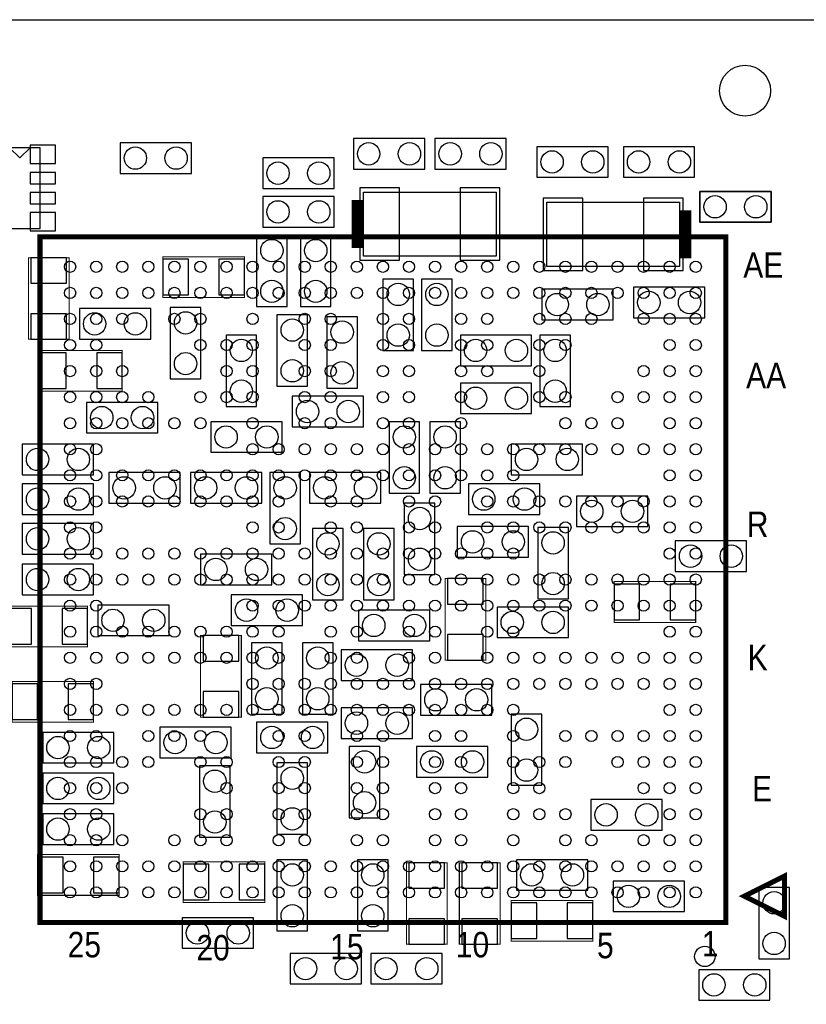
# Model space of a CAD drawing. Extents: x 0 to 67.8, y 0 to 38.6.
# Tile 5 of 7: x 23.9 to 43.6, y 14 to 38.6. Entities that reach past the tile are written whole.
import ezdxf
from ezdxf.enums import TextEntityAlignment as Align

# ---------------------------------------------------------------- set-up
doc = ezdxf.new("R2010")
doc.units = 0
for name, color, linetype in [('BG_OUTLINE', 3, 'CONTINUOUS'), ('PG_ASSEMBLY_BOTTOM', 43, 'CONTINUOUS'), ('PG_ASSEMBLY_TOP', 253, 'CONTINUOUS'), ('PIN_BOTTOM', 211, 'CONTINUOUS'), ('PIN_TOP', 150, 'CONTINUOUS')]:
    doc.layers.add(name, color=color, linetype=linetype)

msp = doc.modelspace()

# ---------------------------------------------------------------- linework, layer by layer
at = {"layer": 'BG_OUTLINE'}
msp.add_lwpolyline([(67.600068, 0), (25.299924, 0), (25.299924, 3.75412, 0.414116), (24.800052, 4.253992, 0.414221), (24.299926, 3.75412), (24.299926, 0), (0, 0), (0, 17.999964, 0.41415), (1.999996, 19.99996, 0.414214), (0, 21.999956), (0, 38.600126), (67.600068, 38.600126), (67.600068, 21.999956, 1.000034), (67.600068, 17.999964)], format="xyb", close=True, dxfattribs=at)
msp.add_lwpolyline([(0, 38.600126), (67.600068, 38.600126)], dxfattribs=at)
at = {"layer": 'PG_ASSEMBLY_BOTTOM'}
for points in [[(34.036, 35.6362), (32.258, 35.6362), (32.258, 34.8742), (34.036, 34.8742), (34.036, 35.6362)], [(34.29, 34.8742), (36.068, 34.8742), (36.068, 35.6362), (34.29, 35.6362), (34.29, 34.8742)], [(23.43277, 35.403536), (23.43277, 33.396936), (24.44877, 33.396936), (24.44877, 35.403536), (23.43277, 35.403536)], [(23.94077, 35.154616), (23.68677, 35.408616)], [(23.94077, 35.154616), (24.19477, 35.408616)], [(26.440384, 34.768282), (28.218384, 34.768282), (28.218384, 35.530282), (26.440384, 35.530282), (26.440384, 34.768282)], [(38.608, 35.433), (36.83, 35.433), (36.83, 34.671), (38.608, 34.671), (38.608, 35.433)], [(38.989, 34.671), (40.767, 34.671), (40.767, 35.433), (38.989, 35.433), (38.989, 34.671)], [(31.7754, 35.1536), (29.9974, 35.1536), (29.9974, 34.3916), (31.7754, 34.3916), (31.7754, 35.1536)], [(29.9974, 33.4264), (31.7754, 33.4264), (31.7754, 34.1884), (29.9974, 34.1884), (29.9974, 33.4264)], [(42.672, 34.3154), (40.894, 34.3154), (40.894, 33.5534), (42.672, 33.5534), (42.672, 34.3154)], [(30.607, 31.4452), (30.607, 33.2232), (29.845, 33.2232), (29.845, 31.4452), (30.607, 31.4452)], [(30.9372, 33.2232), (30.9372, 31.4452), (31.6992, 31.4452), (31.6992, 33.2232), (30.9372, 33.2232)], [(32.9946, 32.131), (32.9946, 30.353), (33.7566, 30.353), (33.7566, 32.131), (32.9946, 32.131)], [(33.9598, 32.131), (33.9598, 30.353), (34.7218, 30.353), (34.7218, 32.131), (33.9598, 32.131)], [(41.021, 31.9278), (39.243, 31.9278), (39.243, 31.1658), (41.021, 31.1658), (41.021, 31.9278)], [(38.735, 31.877), (36.957, 31.877), (36.957, 31.115), (38.735, 31.115), (38.735, 31.877)], [(27.2034, 31.3944), (25.4254, 31.3944), (25.4254, 30.6324), (27.2034, 30.6324), (27.2034, 31.3944)], [(27.69362, 31.4198), (27.69362, 29.6418), (28.45562, 29.6418), (28.45562, 31.4198), (27.69362, 31.4198)], [(30.353, 31.242), (30.353, 29.464), (31.115, 29.464), (31.115, 31.242), (30.353, 31.242)], [(31.5976, 31.1912), (31.5976, 29.4132), (32.3596, 29.4132), (32.3596, 31.1912), (31.5976, 31.1912)], [(29.083, 30.734), (29.083, 28.956), (29.845, 28.956), (29.845, 30.734), (29.083, 30.734)], [(34.925, 29.972), (36.703, 29.972), (36.703, 30.734), (34.925, 30.734), (34.925, 29.972)], [(37.6682, 28.956), (37.6682, 30.734), (36.9062, 30.734), (36.9062, 28.956), (37.6682, 28.956)], [(34.925, 28.7782), (36.703, 28.7782), (36.703, 29.5402), (34.925, 29.5402), (34.925, 28.7782)], [(25.6032, 28.2956), (27.3812, 28.2956), (27.3812, 29.0576), (25.6032, 29.0576), (25.6032, 28.2956)], [(32.512, 29.21), (30.734, 29.21), (30.734, 28.448), (32.512, 28.448), (32.512, 29.21)], [(28.702, 27.813), (30.48, 27.813), (30.48, 28.575), (28.702, 28.575), (28.702, 27.813)], [(33.909, 26.797), (33.909, 28.575), (33.147, 28.575), (33.147, 26.797), (33.909, 26.797)], [(34.163, 28.575), (34.163, 26.797), (34.925, 26.797), (34.925, 28.575), (34.163, 28.575)], [(24.003, 27.2542), (25.781, 27.2542), (25.781, 28.0162), (24.003, 28.0162), (24.003, 27.2542)], [(36.195, 27.2542), (37.973, 27.2542), (37.973, 28.0162), (36.195, 28.0162), (36.195, 27.2542)], [(26.162, 26.543), (27.94, 26.543), (27.94, 27.305), (26.162, 27.305), (26.162, 26.543)], [(29.972, 27.305), (28.194, 27.305), (28.194, 26.543), (29.972, 26.543), (29.972, 27.305)], [(30.9372, 25.527), (30.9372, 27.305), (30.1752, 27.305), (30.1752, 25.527), (30.9372, 25.527)], [(31.1658, 26.543), (32.9438, 26.543), (32.9438, 27.305), (31.1658, 27.305), (31.1658, 26.543)], [(24.003, 26.2636), (25.781, 26.2636), (25.781, 27.0256), (24.003, 27.0256), (24.003, 26.2636)], [(35.1282, 26.2636), (36.9062, 26.2636), (36.9062, 27.0256), (35.1282, 27.0256), (35.1282, 26.2636)], [(34.29, 24.765), (34.29, 26.543), (33.528, 26.543), (33.528, 24.765), (34.29, 24.765)], [(39.5986, 26.7208), (37.8206, 26.7208), (37.8206, 25.9588), (39.5986, 25.9588), (39.5986, 26.7208)], [(25.781, 26.035), (24.003, 26.035), (24.003, 25.273), (25.781, 25.273), (25.781, 26.035)], [(31.242, 25.908), (31.242, 24.13), (32.004, 24.13), (32.004, 25.908), (31.242, 25.908)], [(33.274, 24.13), (33.274, 25.908), (32.512, 25.908), (32.512, 24.13), (33.274, 24.13)], [(34.8488, 25.1968), (36.6268, 25.1968), (36.6268, 25.9588), (34.8488, 25.9588), (34.8488, 25.1968)], [(36.8554, 25.9334), (36.8554, 24.1554), (37.6174, 24.1554), (37.6174, 25.9334), (36.8554, 25.9334)], [(42.0624, 25.6032), (40.2844, 25.6032), (40.2844, 24.8412), (42.0624, 24.8412), (42.0624, 25.6032)], [(30.226, 25.273), (28.448, 25.273), (28.448, 24.511), (30.226, 24.511), (30.226, 25.273)], [(25.781, 25.019), (24.003, 25.019), (24.003, 24.257), (25.781, 24.257), (25.781, 25.019)], [(30.988, 24.257), (29.21, 24.257), (29.21, 23.495), (30.988, 23.495), (30.988, 24.257)], [(25.8826, 23.241), (27.6606, 23.241), (27.6606, 24.003), (25.8826, 24.003), (25.8826, 23.241)], [(34.163, 23.876), (32.385, 23.876), (32.385, 23.114), (34.163, 23.114), (34.163, 23.876)], [(35.8394, 23.1902), (37.6174, 23.1902), (37.6174, 23.9522), (35.8394, 23.9522), (35.8394, 23.1902)], [(30.48, 21.2852), (30.48, 23.0632), (29.718, 23.0632), (29.718, 21.2852), (30.48, 21.2852)], [(30.988, 23.0632), (30.988, 21.2852), (31.75, 21.2852), (31.75, 23.0632), (30.988, 23.0632)], [(33.7312, 22.8854), (31.9532, 22.8854), (31.9532, 22.1234), (33.7312, 22.1234), (33.7312, 22.8854)], [(33.9344, 21.2598), (35.7124, 21.2598), (35.7124, 22.0218), (33.9344, 22.0218), (33.9344, 21.2598)], [(31.9532, 20.6756), (33.7312, 20.6756), (33.7312, 21.4376), (31.9532, 21.4376), (31.9532, 20.6756)], [(36.957, 19.5072), (36.957, 21.2852), (36.195, 21.2852), (36.195, 19.5072), (36.957, 19.5072)], [(29.21, 20.955), (27.432, 20.955), (27.432, 20.193), (29.21, 20.193), (29.21, 20.955)], [(29.845, 20.32), (31.623, 20.32), (31.623, 21.082), (29.845, 21.082), (29.845, 20.32)], [(24.511, 20.066), (26.289, 20.066), (26.289, 20.828), (24.511, 20.828), (24.511, 20.066)], [(32.1564, 20.4724), (32.1564, 18.6944), (32.9184, 18.6944), (32.9184, 20.4724), (32.1564, 20.4724)], [(35.6108, 20.4724), (33.8328, 20.4724), (33.8328, 19.7104), (35.6108, 19.7104), (35.6108, 20.4724)], [(29.1846, 18.2118), (29.1846, 19.9898), (28.4226, 19.9898), (28.4226, 18.2118), (29.1846, 18.2118)], [(30.353, 20.066), (30.353, 18.288), (31.115, 18.288), (31.115, 20.066), (30.353, 20.066)], [(24.511, 19.05), (26.289, 19.05), (26.289, 19.812), (24.511, 19.812), (24.511, 19.05)], [(39.9542, 19.1516), (38.1762, 19.1516), (38.1762, 18.3896), (39.9542, 18.3896), (39.9542, 19.1516)], [(24.511, 18.034), (26.289, 18.034), (26.289, 18.796), (24.511, 18.796), (24.511, 18.034)], [(30.353, 17.653), (30.353, 15.875), (31.115, 15.875), (31.115, 17.653), (30.353, 17.653)], [(33.1216, 15.875), (33.1216, 17.653), (32.3596, 17.653), (32.3596, 15.875), (33.1216, 15.875)], [(38.1, 17.653), (36.322, 17.653), (36.322, 16.891), (38.1, 16.891), (38.1, 17.653)], [(38.735, 16.3576), (40.513, 16.3576), (40.513, 17.1196), (38.735, 17.1196), (38.735, 16.3576)], [(43.128692, 15.183104), (43.128692, 16.961104), (42.366692, 16.961104), (42.366692, 15.183104), (43.128692, 15.183104)], [(29.7688, 16.2052), (27.9908, 16.2052), (27.9908, 15.4432), (29.7688, 15.4432), (29.7688, 16.2052)], [(32.4612, 15.3162), (30.6832, 15.3162), (30.6832, 14.5542), (32.4612, 14.5542), (32.4612, 15.3162)], [(34.4678, 15.3162), (32.6898, 15.3162), (32.6898, 14.5542), (34.4678, 14.5542), (34.4678, 15.3162)], [(40.867584, 14.148308), (42.645584, 14.148308), (42.645584, 14.910308), (40.867584, 14.910308), (40.867584, 14.148308)]]:
    msp.add_lwpolyline(points, dxfattribs=at)
for points, const_width in [([(32.36214, 32.90316), (32.36214, 34.10204)], 0.29972), ([(40.53586, 33.84804), (40.53586, 32.64916)], 0.29972), ([(24.1554, 32.6644), (24.1554, 30.6324), (25.1714, 30.6324), (25.1714, 32.6644), (24.1554, 32.6644)], 0.0254), ([(27.5082, 31.6738), (29.5402, 31.6738), (29.5402, 32.6898), (27.5082, 32.6898), (27.5082, 31.6738)], 0.0254), ([(24.4602, 29.337), (26.4922, 29.337), (26.4922, 30.353), (24.4602, 30.353), (24.4602, 29.337)], 0.0254), ([(34.544, 24.6634), (34.544, 22.6314), (35.56, 22.6314), (35.56, 24.6634), (34.544, 24.6634)], 0.0254), ([(40.7924, 24.5872), (38.7604, 24.5872), (38.7604, 23.5712), (40.7924, 23.5712), (40.7924, 24.5872)], 0.0254), ([(25.6286, 23.9776), (23.5966, 23.9776), (23.5966, 22.9616), (25.6286, 22.9616), (25.6286, 23.9776)], 0.0254), ([(29.464, 21.209), (29.464, 23.241), (28.448, 23.241), (28.448, 21.209), (29.464, 21.209)], 0.0254), ([(23.749, 21.082), (25.781, 21.082), (25.781, 22.098), (23.749, 22.098), (23.749, 21.082)], 0.0254), ([(24.384, 16.764), (26.416, 16.764), (26.416, 17.78), (24.384, 17.78), (24.384, 16.764)], 0.0254), ([(28.0162, 16.5862), (30.0482, 16.5862), (30.0482, 17.6022), (28.0162, 17.6022), (28.0162, 16.5862)], 0.0254), ([(34.5948, 15.5448), (34.5948, 17.5768), (33.5788, 17.5768), (33.5788, 15.5448), (34.5948, 15.5448)], 0.0254), ([(35.9156, 15.5448), (35.9156, 17.5768), (34.8996, 17.5768), (34.8996, 15.5448), (35.9156, 15.5448)], 0.0254), ([(38.227, 16.637), (36.195, 16.637), (36.195, 15.621), (38.227, 15.621), (38.227, 16.637)], 0.0254)]:
    msp.add_lwpolyline(points, dxfattribs=dict(at, const_width=const_width))
for points in [[(32.512, 34.3027), (35.814, 34.3027), (35.814, 32.7025), (32.512, 32.7025)], [(40.386, 32.4485), (37.084, 32.4485), (37.084, 34.0487), (40.386, 34.0487)]]:
    msp.add_lwpolyline(points, close=True, dxfattribs=at)
at = {"layer": 'PG_ASSEMBLY_TOP'}
msp.add_lwpolyline([(42.672, 33.5534), (40.894, 33.5534), (40.894, 34.3154), (42.672, 34.3154), (42.672, 33.5534)], dxfattribs=at)
at = {"layer": 'PG_ASSEMBLY_TOP', "const_width": 0.127}
for points in [[(41.544494, 33.18764), (24.444706, 33.18764), (24.444706, 16.087852), (41.544494, 16.087852), (41.544494, 33.18764)], [(43.004486, 16.242538), (43.004486, 17.242536), (42.004488, 16.742664), (43.004486, 16.242538)]]:
    msp.add_lwpolyline(points, dxfattribs=at)
at = {"layer": 'PIN_BOTTOM'}
for points in [[(24.82977, 35.470846), (24.19477, 35.470846), (24.19477, 35.013646), (24.82977, 35.013646)], [(24.82977, 34.79038), (24.19477, 34.79038), (24.19477, 34.51098), (24.82977, 34.51098)], [(32.41802, 34.4043), (32.41802, 32.6009), (33.40862, 32.6009), (33.40862, 34.4043)], [(34.91738, 34.4043), (34.91738, 32.6009), (35.90798, 32.6009), (35.90798, 34.4043)], [(24.82977, 34.290254), (24.19477, 34.290254), (24.19477, 34.010854), (24.82977, 34.010854)], [(37.98062, 32.3469), (37.98062, 34.1503), (36.99002, 34.1503), (36.99002, 32.3469)], [(40.47998, 32.3469), (40.47998, 34.1503), (39.48938, 34.1503), (39.48938, 32.3469)], [(24.82977, 33.790128), (24.19477, 33.790128), (24.19477, 33.332928), (24.82977, 33.332928)], [(24.2189, 32.0294), (25.1079, 32.0294), (25.1079, 32.6644), (24.2189, 32.6644)], [(28.1432, 31.7373), (28.1432, 32.6263), (27.5082, 32.6263), (27.5082, 31.7373)], [(29.5402, 31.7373), (29.5402, 32.6263), (28.9052, 32.6263), (28.9052, 31.7373)], [(24.2189, 30.6324), (25.1079, 30.6324), (25.1079, 31.2674), (24.2189, 31.2674)], [(25.0952, 29.4005), (25.0952, 30.2895), (24.4602, 30.2895), (24.4602, 29.4005)], [(26.4922, 29.4005), (26.4922, 30.2895), (25.8572, 30.2895), (25.8572, 29.4005)], [(34.6075, 24.0284), (35.4965, 24.0284), (35.4965, 24.6634), (34.6075, 24.6634)], [(38.7604, 24.5237), (38.7604, 23.6347), (39.3954, 23.6347), (39.3954, 24.5237)], [(40.1574, 24.5237), (40.1574, 23.6347), (40.7924, 23.6347), (40.7924, 24.5237)], [(23.5966, 23.9141), (23.5966, 23.0251), (24.2316, 23.0251), (24.2316, 23.9141)], [(24.9936, 23.9141), (24.9936, 23.0251), (25.6286, 23.0251), (25.6286, 23.9141)], [(29.4005, 23.241), (28.5115, 23.241), (28.5115, 22.606), (29.4005, 22.606)], [(34.6075, 22.6314), (35.4965, 22.6314), (35.4965, 23.2664), (34.6075, 23.2664)], [(24.384, 21.1455), (24.384, 22.0345), (23.749, 22.0345), (23.749, 21.1455)], [(25.781, 21.1455), (25.781, 22.0345), (25.146, 22.0345), (25.146, 21.1455)], [(29.4005, 21.844), (28.5115, 21.844), (28.5115, 21.209), (29.4005, 21.209)], [(25.019, 16.8275), (25.019, 17.7165), (24.384, 17.7165), (24.384, 16.8275)], [(26.416, 16.8275), (26.416, 17.7165), (25.781, 17.7165), (25.781, 16.8275)], [(28.6512, 16.6497), (28.6512, 17.5387), (28.0162, 17.5387), (28.0162, 16.6497)], [(30.0482, 16.6497), (30.0482, 17.5387), (29.4132, 17.5387), (29.4132, 16.6497)], [(34.5313, 17.5768), (33.6423, 17.5768), (33.6423, 16.9418), (34.5313, 16.9418)], [(35.8521, 17.5768), (34.9631, 17.5768), (34.9631, 16.9418), (35.8521, 16.9418)], [(36.195, 16.5735), (36.195, 15.6845), (36.83, 15.6845), (36.83, 16.5735)], [(37.592, 16.5735), (37.592, 15.6845), (38.227, 15.6845), (38.227, 16.5735)], [(34.5313, 16.1798), (33.6423, 16.1798), (33.6423, 15.5448), (34.5313, 15.5448)], [(35.8521, 16.1798), (34.9631, 16.1798), (34.9631, 15.5448), (35.8521, 15.5448)]]:
    msp.add_lwpolyline(points, close=True, dxfattribs=at)
for centre in [(26.821384, 35.149282), (27.837384, 35.149282), (32.639, 35.2552), (33.655, 35.2552), (34.671, 35.2552), (35.687, 35.2552), (37.211, 35.052), (38.227, 35.052), (39.37, 35.052), (40.386, 35.052), (30.3784, 34.7726), (31.3944, 34.7726), (41.275, 33.9344), (42.291, 33.9344), (30.3784, 33.8074), (31.3944, 33.8074), (30.226, 32.8422), (31.3182, 32.8422), (30.226, 31.8262), (31.3182, 31.8262), (33.3756, 31.75), (34.3408, 31.75), (37.338, 31.496), (38.354, 31.496), (39.624, 31.5468), (40.64, 31.5468), (25.8064, 31.0134), (26.8224, 31.0134), (28.07462, 31.0388), (30.734, 30.861), (31.9786, 30.8102), (33.3756, 30.734), (34.3408, 30.734), (29.464, 30.353), (35.306, 30.353), (36.322, 30.353), (37.2872, 30.353), (28.07462, 30.0228), (30.734, 29.845), (31.9786, 29.7942), (29.464, 29.337), (37.2872, 29.337), (35.306, 29.1592), (36.322, 29.1592), (31.115, 28.829), (32.131, 28.829), (25.9842, 28.6766), (27.0002, 28.6766), (29.083, 28.194), (30.099, 28.194), (33.528, 28.194), (34.544, 28.194), (24.384, 27.6352), (25.4, 27.6352), (36.576, 27.6352), (37.592, 27.6352), (33.528, 27.178), (34.544, 27.178), (26.543, 26.924), (27.559, 26.924), (28.575, 26.924), (29.591, 26.924), (30.5562, 26.924), (31.5468, 26.924), (32.5628, 26.924), (24.384, 26.6446), (25.4, 26.6446), (35.5092, 26.6446), (36.5252, 26.6446), (38.2016, 26.3398), (39.2176, 26.3398), (33.909, 26.162), (30.5562, 25.908), (24.384, 25.654), (25.4, 25.654), (31.623, 25.527), (32.893, 25.527), (35.2298, 25.5778), (36.2458, 25.5778), (37.2364, 25.5524), (33.909, 25.146), (40.6654, 25.2222), (41.6814, 25.2222), (28.829, 24.892), (29.845, 24.892), (24.384, 24.638), (25.4, 24.638), (37.2364, 24.5364), (31.623, 24.511), (32.893, 24.511), (29.591, 23.876), (30.607, 23.876), (26.2636, 23.622), (27.2796, 23.622), (36.2204, 23.5712), (37.2364, 23.5712), (32.766, 23.495), (33.782, 23.495), (30.099, 22.6822), (31.369, 22.6822), (32.3342, 22.5044), (33.3502, 22.5044), (30.099, 21.6662), (31.369, 21.6662), (34.3154, 21.6408), (35.3314, 21.6408), (32.3342, 21.0566), (33.3502, 21.0566), (36.576, 20.9042), (30.226, 20.701), (31.242, 20.701), (24.892, 20.447), (25.908, 20.447), (27.813, 20.574), (28.829, 20.574), (32.5374, 20.0914), (34.2138, 20.0914), (35.2298, 20.0914), (36.576, 19.8882), (30.734, 19.685), (24.892, 19.431), (25.908, 19.431), (28.8036, 19.6088), (32.5374, 19.0754), (30.734, 18.669), (38.5572, 18.7706), (39.5732, 18.7706), (24.892, 18.415), (25.908, 18.415), (28.8036, 18.5928), (30.734, 17.272), (32.7406, 17.272), (36.703, 17.272), (37.719, 17.272), (39.116, 16.7386), (40.132, 16.7386), (42.747692, 16.580104), (30.734, 16.256), (32.7406, 16.256), (28.3718, 15.8242), (29.3878, 15.8242), (42.747692, 15.564104), (31.0642, 14.9352), (32.0802, 14.9352), (33.0708, 14.9352), (34.0868, 14.9352), (41.248584, 14.529308), (42.264584, 14.529308)]:
    msp.add_circle(centre, 0.2794, dxfattribs=at)
at = {"layer": 'PIN_TOP'}
for centre, radius in [((42.0243, 36.83), 0.635), ((41.275, 33.9344), 0.2794), ((42.291, 33.9344), 0.2794), ((25.194514, 32.437832), 0.139954), ((25.8445, 32.437832), 0.139954), ((26.494486, 32.437832), 0.139954), ((27.144726, 32.437832), 0.139954), ((27.794712, 32.437832), 0.139954), ((28.444698, 32.437832), 0.139954), ((29.094684, 32.437832), 0.139954), ((29.74467, 32.437832), 0.139954), ((30.394656, 32.437832), 0.139954), ((31.044642, 32.437832), 0.139954), ((31.694628, 32.437832), 0.139954), ((32.344614, 32.437832), 0.139954), ((32.9946, 32.437832), 0.139954), ((33.644586, 32.437832), 0.139954), ((34.294572, 32.437832), 0.139954), ((34.944558, 32.437832), 0.139954), ((35.594544, 32.437832), 0.139954), ((36.24453, 32.437832), 0.139954), ((36.894516, 32.437832), 0.139954), ((37.544502, 32.437832), 0.139954), ((38.194488, 32.437832), 0.139954), ((38.844474, 32.437832), 0.139954), ((39.494714, 32.437832), 0.139954), ((40.1447, 32.437832), 0.139954), ((40.794686, 32.437832), 0.139954), ((25.194514, 31.787846), 0.139954), ((25.8445, 31.787846), 0.139954), ((26.494486, 31.787846), 0.139954), ((27.144726, 31.787846), 0.139954), ((27.794712, 31.787846), 0.139954), ((28.444698, 31.787846), 0.139954), ((29.094684, 31.787846), 0.139954), ((29.74467, 31.787846), 0.139954), ((30.394656, 31.787846), 0.139954), ((31.044642, 31.787846), 0.139954), ((31.694628, 31.787846), 0.139954), ((32.344614, 31.787846), 0.139954), ((32.9946, 31.787846), 0.139954), ((33.644586, 31.787846), 0.139954), ((34.294572, 31.787846), 0.139954), ((34.944558, 31.787846), 0.139954), ((35.594544, 31.787846), 0.139954), ((36.24453, 31.787846), 0.139954), ((36.894516, 31.787846), 0.139954), ((37.544502, 31.787846), 0.139954), ((38.194488, 31.787846), 0.139954), ((38.844474, 31.787846), 0.139954), ((39.494714, 31.787846), 0.139954), ((40.1447, 31.787846), 0.139954), ((40.794686, 31.787846), 0.139954), ((25.194514, 31.13786), 0.139954), ((25.8445, 31.13786), 0.139954), ((26.494486, 31.13786), 0.139954), ((27.794712, 31.13786), 0.139954), ((28.444698, 31.13786), 0.139954), ((29.74467, 31.13786), 0.139954), ((31.044642, 31.13786), 0.139954), ((31.694628, 31.13786), 0.139954), ((32.9946, 31.13786), 0.139954), ((33.644586, 31.13786), 0.139954), ((34.944558, 31.13786), 0.139954), ((35.594544, 31.13786), 0.139954), ((36.894516, 31.13786), 0.139954), ((37.544502, 31.13786), 0.139954), ((38.194488, 31.13786), 0.139954), ((39.494714, 31.13786), 0.139954), ((40.1447, 31.13786), 0.139954), ((40.794686, 31.13786), 0.139954), ((25.194514, 30.48762), 0.139954), ((25.8445, 30.48762), 0.139954), ((28.444698, 30.48762), 0.139954), ((29.094684, 30.48762), 0.139954), ((29.74467, 30.48762), 0.139954), ((31.044642, 30.48762), 0.139954), ((31.694628, 30.48762), 0.139954), ((32.9946, 30.48762), 0.139954), ((33.644586, 30.48762), 0.139954), ((34.944558, 30.48762), 0.139954), ((35.594544, 30.48762), 0.139954), ((36.894516, 30.48762), 0.139954), ((37.544502, 30.48762), 0.139954), ((40.1447, 30.48762), 0.139954), ((40.794686, 30.48762), 0.139954), ((25.194514, 29.837634), 0.139954), ((25.8445, 29.837634), 0.139954), ((26.494486, 29.837634), 0.139954), ((29.094684, 29.837634), 0.139954), ((29.74467, 29.837634), 0.139954), ((31.044642, 29.837634), 0.139954), ((31.694628, 29.837634), 0.139954), ((32.9946, 29.837634), 0.139954), ((33.644586, 29.837634), 0.139954), ((34.944558, 29.837634), 0.139954), ((35.594544, 29.837634), 0.139954), ((36.894516, 29.837634), 0.139954), ((39.494714, 29.837634), 0.139954), ((40.1447, 29.837634), 0.139954), ((40.794686, 29.837634), 0.139954), ((25.194514, 29.187648), 0.139954), ((25.8445, 29.187648), 0.139954), ((26.494486, 29.187648), 0.139954), ((27.144726, 29.187648), 0.139954), ((28.444698, 29.187648), 0.139954), ((29.094684, 29.187648), 0.139954), ((29.74467, 29.187648), 0.139954), ((31.044642, 29.187648), 0.139954), ((31.694628, 29.187648), 0.139954), ((32.9946, 29.187648), 0.139954), ((33.644586, 29.187648), 0.139954), ((34.944558, 29.187648), 0.139954), ((36.894516, 29.187648), 0.139954), ((37.544502, 29.187648), 0.139954), ((38.844474, 29.187648), 0.139954), ((39.494714, 29.187648), 0.139954), ((40.1447, 29.187648), 0.139954), ((40.794686, 29.187648), 0.139954), ((25.194514, 28.537662), 0.139954), ((25.8445, 28.537662), 0.139954), ((26.494486, 28.537662), 0.139954), ((27.144726, 28.537662), 0.139954), ((27.794712, 28.537662), 0.139954), ((28.444698, 28.537662), 0.139954), ((29.74467, 28.537662), 0.139954), ((31.044642, 28.537662), 0.139954), ((31.694628, 28.537662), 0.139954), ((32.9946, 28.537662), 0.139954), ((33.644586, 28.537662), 0.139954), ((34.944558, 28.537662), 0.139954), ((37.544502, 28.537662), 0.139954), ((38.194488, 28.537662), 0.139954), ((38.844474, 28.537662), 0.139954), ((40.1447, 28.537662), 0.139954), ((40.794686, 28.537662), 0.139954), ((25.194514, 27.887676), 0.139954), ((25.8445, 27.887676), 0.139954), ((29.74467, 27.887676), 0.139954), ((30.394656, 27.887676), 0.139954), ((31.044642, 27.887676), 0.139954), ((31.694628, 27.887676), 0.139954), ((32.344614, 27.887676), 0.139954), ((32.9946, 27.887676), 0.139954), ((33.644586, 27.887676), 0.139954), ((34.294572, 27.887676), 0.139954), ((34.944558, 27.887676), 0.139954), ((35.594544, 27.887676), 0.139954), ((36.24453, 27.887676), 0.139954), ((36.894516, 27.887676), 0.139954), ((37.544502, 27.887676), 0.139954), ((38.194488, 27.887676), 0.139954), ((38.844474, 27.887676), 0.139954), ((39.494714, 27.887676), 0.139954), ((40.1447, 27.887676), 0.139954), ((40.794686, 27.887676), 0.139954), ((25.194514, 27.23769), 0.139954), ((25.8445, 27.23769), 0.139954), ((26.494486, 27.23769), 0.139954), ((27.144726, 27.23769), 0.139954), ((27.794712, 27.23769), 0.139954), ((28.444698, 27.23769), 0.139954), ((29.094684, 27.23769), 0.139954), ((29.74467, 27.23769), 0.139954), ((30.394656, 27.23769), 0.139954), ((31.044642, 27.23769), 0.139954), ((31.694628, 27.23769), 0.139954), ((32.344614, 27.23769), 0.139954), ((32.9946, 27.23769), 0.139954), ((33.644586, 27.23769), 0.139954), ((34.294572, 27.23769), 0.139954), ((34.944558, 27.23769), 0.139954), ((35.594544, 27.23769), 0.139954), ((36.24453, 27.23769), 0.139954), ((40.1447, 27.23769), 0.139954), ((40.794686, 27.23769), 0.139954), ((25.194514, 26.587704), 0.139954), ((25.8445, 26.587704), 0.139954), ((26.494486, 26.587704), 0.139954), ((27.144726, 26.587704), 0.139954), ((27.794712, 26.587704), 0.139954), ((28.444698, 26.587704), 0.139954), ((29.094684, 26.587704), 0.139954), ((29.74467, 26.587704), 0.139954), ((30.394656, 26.587704), 0.139954), ((31.694628, 26.587704), 0.139954), ((32.344614, 26.587704), 0.139954), ((33.644586, 26.587704), 0.139954), ((34.294572, 26.587704), 0.139954), ((35.594544, 26.587704), 0.139954), ((36.24453, 26.587704), 0.139954), ((36.894516, 26.587704), 0.139954), ((37.544502, 26.587704), 0.139954), ((38.194488, 26.587704), 0.139954), ((38.844474, 26.587704), 0.139954), ((39.494714, 26.587704), 0.139954), ((40.1447, 26.587704), 0.139954), ((40.794686, 26.587704), 0.139954), ((25.194514, 25.937718), 0.139954), ((25.8445, 25.937718), 0.139954), ((29.74467, 25.937718), 0.139954), ((30.394656, 25.937718), 0.139954), ((31.694628, 25.937718), 0.139954), ((32.344614, 25.937718), 0.139954), ((33.644586, 25.937718), 0.139954), ((34.294572, 25.937718), 0.139954), ((35.594544, 25.937718), 0.139954), ((36.24453, 25.937718), 0.139954), ((36.894516, 25.937718), 0.139954), ((37.544502, 25.937718), 0.139954), ((38.194488, 25.937718), 0.139954), ((38.844474, 25.937718), 0.139954), ((39.494714, 25.937718), 0.139954), ((40.1447, 25.937718), 0.139954), ((40.794686, 25.937718), 0.139954), ((25.194514, 25.287732), 0.139954), ((25.8445, 25.287732), 0.139954), ((26.494486, 25.287732), 0.139954), ((27.144726, 25.287732), 0.139954), ((27.794712, 25.287732), 0.139954), ((28.444698, 25.287732), 0.139954), ((29.094684, 25.287732), 0.139954), ((29.74467, 25.287732), 0.139954), ((30.394656, 25.287732), 0.139954), ((31.044642, 25.287732), 0.139954), ((31.694628, 25.287732), 0.139954), ((32.344614, 25.287732), 0.139954), ((32.9946, 25.287732), 0.139954), ((33.644586, 25.287732), 0.139954), ((34.294572, 25.287732), 0.139954), ((34.944558, 25.287732), 0.139954), ((35.594544, 25.287732), 0.139954), ((36.24453, 25.287732), 0.139954), ((40.1447, 25.287732), 0.139954), ((40.794686, 25.287732), 0.139954), ((25.194514, 24.637746), 0.139954), ((25.8445, 24.637746), 0.139954), ((26.494486, 24.637746), 0.139954), ((27.144726, 24.637746), 0.139954), ((27.794712, 24.637746), 0.139954), ((28.444698, 24.637746), 0.139954), ((29.094684, 24.637746), 0.139954), ((29.74467, 24.637746), 0.139954), ((30.394656, 24.637746), 0.139954), ((31.044642, 24.637746), 0.139954), ((31.694628, 24.637746), 0.139954), ((32.344614, 24.637746), 0.139954), ((32.9946, 24.637746), 0.139954), ((33.644586, 24.637746), 0.139954), ((34.294572, 24.637746), 0.139954), ((34.944558, 24.637746), 0.139954), ((35.594544, 24.637746), 0.139954), ((36.24453, 24.637746), 0.139954), ((36.894516, 24.637746), 0.139954), ((37.544502, 24.637746), 0.139954), ((38.194488, 24.637746), 0.139954), ((38.844474, 24.637746), 0.139954), ((39.494714, 24.637746), 0.139954), ((40.1447, 24.637746), 0.139954), ((40.794686, 24.637746), 0.139954), ((25.194514, 23.98776), 0.139954), ((25.8445, 23.98776), 0.139954), ((29.74467, 23.98776), 0.139954), ((30.394656, 23.98776), 0.139954), ((31.044642, 23.98776), 0.139954), ((31.694628, 23.98776), 0.139954), ((32.344614, 23.98776), 0.139954), ((32.9946, 23.98776), 0.139954), ((33.644586, 23.98776), 0.139954), ((34.294572, 23.98776), 0.139954), ((34.944558, 23.98776), 0.139954), ((35.594544, 23.98776), 0.139954), ((36.24453, 23.98776), 0.139954), ((36.894516, 23.98776), 0.139954), ((37.544502, 23.98776), 0.139954), ((38.194488, 23.98776), 0.139954), ((38.844474, 23.98776), 0.139954), ((39.494714, 23.98776), 0.139954), ((40.1447, 23.98776), 0.139954), ((40.794686, 23.98776), 0.139954), ((25.194514, 23.337774), 0.139954), ((25.8445, 23.337774), 0.139954), ((26.494486, 23.337774), 0.139954), ((27.144726, 23.337774), 0.139954), ((27.794712, 23.337774), 0.139954), ((28.444698, 23.337774), 0.139954), ((29.094684, 23.337774), 0.139954), ((29.74467, 23.337774), 0.139954), ((30.394656, 23.337774), 0.139954), ((31.694628, 23.337774), 0.139954), ((32.344614, 23.337774), 0.139954), ((33.644586, 23.337774), 0.139954), ((34.294572, 23.337774), 0.139954), ((35.594544, 23.337774), 0.139954), ((36.24453, 23.337774), 0.139954), ((40.1447, 23.337774), 0.139954), ((40.794686, 23.337774), 0.139954), ((25.194514, 22.687788), 0.139954), ((25.8445, 22.687788), 0.139954), ((26.494486, 22.687788), 0.139954), ((27.144726, 22.687788), 0.139954), ((27.794712, 22.687788), 0.139954), ((28.444698, 22.687788), 0.139954), ((29.094684, 22.687788), 0.139954), ((29.74467, 22.687788), 0.139954), ((30.394656, 22.687788), 0.139954), ((31.694628, 22.687788), 0.139954), ((32.344614, 22.687788), 0.139954), ((33.644586, 22.687788), 0.139954), ((34.294572, 22.687788), 0.139954), ((35.594544, 22.687788), 0.139954), ((36.24453, 22.687788), 0.139954), ((36.894516, 22.687788), 0.139954), ((37.544502, 22.687788), 0.139954), ((38.194488, 22.687788), 0.139954), ((38.844474, 22.687788), 0.139954), ((39.494714, 22.687788), 0.139954), ((40.1447, 22.687788), 0.139954), ((40.794686, 22.687788), 0.139954), ((25.194514, 22.037802), 0.139954), ((25.8445, 22.037802), 0.139954), ((29.74467, 22.037802), 0.139954), ((30.394656, 22.037802), 0.139954), ((31.044642, 22.037802), 0.139954), ((31.694628, 22.037802), 0.139954), ((32.344614, 22.037802), 0.139954), ((32.9946, 22.037802), 0.139954), ((33.644586, 22.037802), 0.139954), ((34.294572, 22.037802), 0.139954), ((34.944558, 22.037802), 0.139954), ((35.594544, 22.037802), 0.139954), ((36.24453, 22.037802), 0.139954), ((36.894516, 22.037802), 0.139954), ((37.544502, 22.037802), 0.139954), ((38.194488, 22.037802), 0.139954), ((38.844474, 22.037802), 0.139954), ((39.494714, 22.037802), 0.139954), ((40.1447, 22.037802), 0.139954), ((40.794686, 22.037802), 0.139954), ((25.194514, 21.387816), 0.139954), ((25.8445, 21.387816), 0.139954), ((26.494486, 21.387816), 0.139954), ((27.144726, 21.387816), 0.139954), ((27.794712, 21.387816), 0.139954), ((28.444698, 21.387816), 0.139954), ((29.094684, 21.387816), 0.139954), ((29.74467, 21.387816), 0.139954), ((30.394656, 21.387816), 0.139954), ((31.044642, 21.387816), 0.139954), ((31.694628, 21.387816), 0.139954), ((32.344614, 21.387816), 0.139954), ((32.9946, 21.387816), 0.139954), ((33.644586, 21.387816), 0.139954), ((34.294572, 21.387816), 0.139954), ((34.944558, 21.387816), 0.139954), ((35.594544, 21.387816), 0.139954), ((36.24453, 21.387816), 0.139954), ((40.1447, 21.387816), 0.139954), ((40.794686, 21.387816), 0.139954), ((25.194514, 20.73783), 0.139954), ((25.8445, 20.73783), 0.139954), ((27.144726, 20.73783), 0.139954), ((27.794712, 20.73783), 0.139954), ((28.444698, 20.73783), 0.139954), ((30.394656, 20.73783), 0.139954), ((31.044642, 20.73783), 0.139954), ((32.344614, 20.73783), 0.139954), ((32.9946, 20.73783), 0.139954), ((34.294572, 20.73783), 0.139954), ((34.944558, 20.73783), 0.139954), ((36.24453, 20.73783), 0.139954), ((37.544502, 20.73783), 0.139954), ((38.194488, 20.73783), 0.139954), ((38.844474, 20.73783), 0.139954), ((39.494714, 20.73783), 0.139954), ((40.1447, 20.73783), 0.139954), ((40.794686, 20.73783), 0.139954), ((25.194514, 20.087844), 0.139954), ((25.8445, 20.087844), 0.139954), ((26.494486, 20.087844), 0.139954), ((27.144726, 20.087844), 0.139954), ((28.444698, 20.087844), 0.139954), ((29.094684, 20.087844), 0.139954), ((30.394656, 20.087844), 0.139954), ((31.044642, 20.087844), 0.139954), ((32.344614, 20.087844), 0.139954), ((32.9946, 20.087844), 0.139954), ((34.294572, 20.087844), 0.139954), ((34.944558, 20.087844), 0.139954), ((36.24453, 20.087844), 0.139954), ((36.894516, 20.087844), 0.139954), ((37.544502, 20.087844), 0.139954), ((38.844474, 20.087844), 0.139954), ((39.494714, 20.087844), 0.139954), ((40.1447, 20.087844), 0.139954), ((40.794686, 20.087844), 0.139954), ((25.194514, 19.437858), 0.139954), ((25.8445, 19.437858), 0.139954), ((26.494486, 19.437858), 0.139954), ((29.094684, 19.437858), 0.139954), ((30.394656, 19.437858), 0.139954), ((31.044642, 19.437858), 0.139954), ((32.344614, 19.437858), 0.139954), ((32.9946, 19.437858), 0.139954), ((34.294572, 19.437858), 0.139954), ((34.944558, 19.437858), 0.139954), ((36.24453, 19.437858), 0.139954), ((36.894516, 19.437858), 0.139954), ((39.494714, 19.437858), 0.139954), ((40.1447, 19.437858), 0.139954), ((40.794686, 19.437858), 0.139954), ((25.194514, 18.787872), 0.139954), ((25.8445, 18.787872), 0.139954), ((28.444698, 18.787872), 0.139954), ((29.094684, 18.787872), 0.139954), ((30.394656, 18.787872), 0.139954), ((31.044642, 18.787872), 0.139954), ((32.344614, 18.787872), 0.139954), ((32.9946, 18.787872), 0.139954), ((34.294572, 18.787872), 0.139954), ((34.944558, 18.787872), 0.139954), ((36.24453, 18.787872), 0.139954), ((36.894516, 18.787872), 0.139954), ((37.544502, 18.787872), 0.139954), ((40.1447, 18.787872), 0.139954), ((40.794686, 18.787872), 0.139954), ((25.194514, 18.137632), 0.139954), ((25.8445, 18.137632), 0.139954), ((26.494486, 18.137632), 0.139954), ((27.794712, 18.137632), 0.139954), ((28.444698, 18.137632), 0.139954), ((29.094684, 18.137632), 0.139954), ((30.394656, 18.137632), 0.139954), ((31.044642, 18.137632), 0.139954), ((32.344614, 18.137632), 0.139954), ((32.9946, 18.137632), 0.139954), ((34.294572, 18.137632), 0.139954), ((34.944558, 18.137632), 0.139954), ((36.24453, 18.137632), 0.139954), ((37.544502, 18.137632), 0.139954), ((38.194488, 18.137632), 0.139954), ((39.494714, 18.137632), 0.139954), ((40.1447, 18.137632), 0.139954), ((40.794686, 18.137632), 0.139954), ((25.194514, 17.487646), 0.139954), ((25.8445, 17.487646), 0.139954), ((26.494486, 17.487646), 0.139954), ((27.144726, 17.487646), 0.139954), ((27.794712, 17.487646), 0.139954), ((28.444698, 17.487646), 0.139954), ((29.094684, 17.487646), 0.139954), ((29.74467, 17.487646), 0.139954), ((30.394656, 17.487646), 0.139954), ((31.044642, 17.487646), 0.139954), ((31.694628, 17.487646), 0.139954), ((32.344614, 17.487646), 0.139954), ((32.9946, 17.487646), 0.139954), ((33.644586, 17.487646), 0.139954), ((34.294572, 17.487646), 0.139954), ((34.944558, 17.487646), 0.139954), ((35.594544, 17.487646), 0.139954), ((36.24453, 17.487646), 0.139954), ((36.894516, 17.487646), 0.139954), ((37.544502, 17.487646), 0.139954), ((38.194488, 17.487646), 0.139954), ((38.844474, 17.487646), 0.139954), ((39.494714, 17.487646), 0.139954), ((40.1447, 17.487646), 0.139954), ((40.794686, 17.487646), 0.139954), ((25.194514, 16.83766), 0.139954), ((25.8445, 16.83766), 0.139954), ((26.494486, 16.83766), 0.139954), ((27.144726, 16.83766), 0.139954), ((27.794712, 16.83766), 0.139954), ((28.444698, 16.83766), 0.139954), ((29.094684, 16.83766), 0.139954), ((29.74467, 16.83766), 0.139954), ((30.394656, 16.83766), 0.139954), ((31.044642, 16.83766), 0.139954), ((31.694628, 16.83766), 0.139954), ((32.344614, 16.83766), 0.139954), ((32.9946, 16.83766), 0.139954), ((33.644586, 16.83766), 0.139954), ((34.294572, 16.83766), 0.139954), ((34.944558, 16.83766), 0.139954), ((35.594544, 16.83766), 0.139954), ((36.24453, 16.83766), 0.139954), ((36.894516, 16.83766), 0.139954), ((37.544502, 16.83766), 0.139954), ((38.194488, 16.83766), 0.139954), ((38.844474, 16.83766), 0.139954), ((39.494714, 16.83766), 0.139954), ((40.1447, 16.83766), 0.139954), ((40.794686, 16.83766), 0.139954), ((41.021, 15.24), 0.254)]:
    msp.add_circle(centre, radius, dxfattribs=at)

# ---------------------------------------------------------------- texts
at = {"layer": 'PG_ASSEMBLY_TOP', "width": 0.88}
for s, p in [('AE', (42.47896, 32.163258)), ('AA', (42.549572, 29.408628)), ('R', (42.336974, 25.699466)), ('K', (42.336974, 22.378416)), ('E', (42.44721, 19.105118)), ('25', (25.549352, 15.21714)), ('20', (28.758134, 15.13967)), ('15', (32.096202, 15.165324)), ('10', (35.227514, 15.21714)), ('5', (38.539928, 15.194534)), ('1', (41.15562, 15.242032))]:
    msp.add_text(s, height=0.635, dxfattribs=at).set_placement(p, align=Align.CENTER)

doc.saveas('drawing.dxf')
